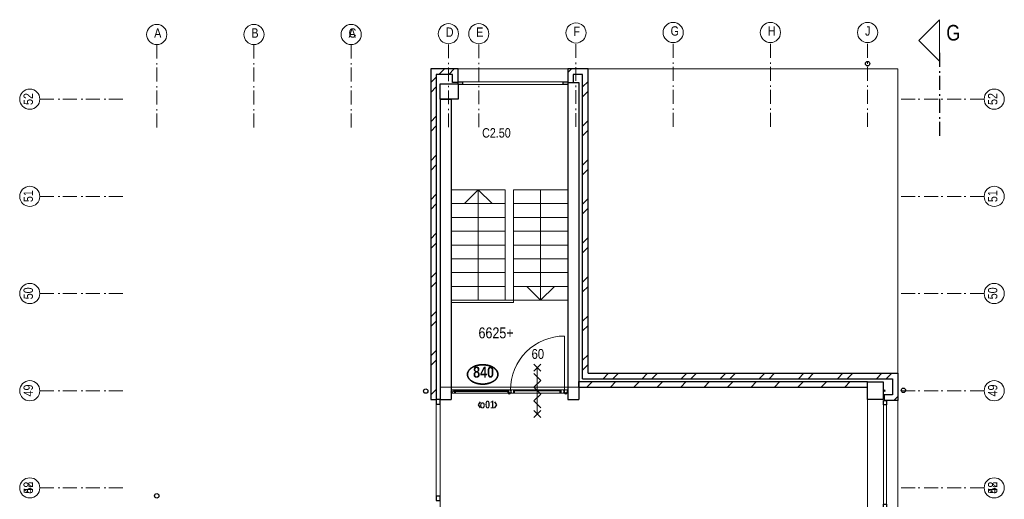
# Model space of a CAD drawing. Header units: millimetres. Extents: x -75976 to 232306, y 42824 to 140527.
# Tile 85 of 199: x 151070 to 168897, y 119023 to 127710. Entities that reach past the tile are written whole.
import ezdxf
from ezdxf.enums import TextEntityAlignment as Align

# ---------------------------------------------------------------- set-up
doc = ezdxf.new("R2010")
doc.units = ezdxf.units.MM
doc.header["$LTSCALE"] = 400
doc.header["$PDMODE"] = 3
doc.header["$PDSIZE"] = 15
doc.linetypes.add('STYLE_06', pattern=[1.041641, 0.625, -0.208282, 0.069427, -0.138931])
for name, color, linetype, lineweight in [('BA-Brandveiligheid', 7, 'Continuous', 15), ('Binnenkozijnen', 140, 'Continuous', 15), ('Buitenkozijnen', 140, 'Continuous', 15), ('Detailaanduiding', 5, 'Continuous', 70), ('Kozijnmerken', 43, 'Continuous', 9), ('mat-baksteen', 5, 'Continuous', 25), ('mat-beton (ihwg)', 5, 'Continuous', 25), ('mat-glas-vert', 140, 'Continuous', 15), ('mat-kalkzandsteen', 5, 'Continuous', 25), ('MAT-kit', 140, 'Continuous', 5), ('mat-kunststof', 43, 'Continuous', 9), ('mat-staal', 5, 'Continuous', 25), ('None', 7, 'Continuous', 9), ('Ruimtenummers', 5, 'Continuous', 25), ('Tekst', 140, 'Continuous', 15)]:
    doc.layers.add(name, color=color, linetype=linetype, lineweight=lineweight)
doc.styles.add('Arial Narrow', font='ARIALN.TTF', dxfattribs={"height": 222.25})
doc.styles.add('Arial Narrow (bold)', font='ARIALNB.TTF', dxfattribs={"height": 172.861111})
doc.styles.get("Standard").update_dxf_attribs({"font": 'arial.ttf'})

# ---------------------------------------------------------------- blocks, each defined once
blk = doc.blocks.new('*X310')
at = {"layer": 'None', "lineweight": 5}
blk.add_line((-9789, 34850), (-10769, 34850), dxfattribs=at)
blk = doc.blocks.new('*U311')
at = {"layer": 'mat-kunststof', "lineweight": 9}
blk.add_lwpolyline([(-10809, 34830), (-10799, 34830), (-10799, 34860), (-10809, 34860)], close=True, dxfattribs=at)
at = {"layer": 'None', "lineweight": 9}
blk.add_lwpolyline([(-10809, 34830), (-10799, 34860), (-10809, 34860), (-10799, 34830)], dxfattribs=at)
blk = doc.blocks.new('*U312')
at = {"layer": 'MAT-kit', "color": 9, "linetype": 'Continuous', "lineweight": 5}
for points in [[(-10809, 34873), (-10804, 34871), (-10799, 34873), (-10799, 34867), (-10799, 34860), (-10804, 34860), (-10809, 34860), (-10809, 34867), (-10809, 34873)], [(-10809, 34818), (-10804, 34820), (-10799, 34818), (-10799, 34824), (-10799, 34830), (-10804, 34830), (-10809, 34830), (-10809, 34824), (-10809, 34818)]]:
    blk.add_open_spline(points, degree=2, knots=[0, 0, 0, 0.229184, 0.229184, 0.5027, 0.5027, 0.726485, 0.726485, 1, 1, 1], dxfattribs=at)
at = {"layer": 'None', "color": 7}
blk.add_blockref('*U311', (0, 0), dxfattribs=at)
blk = doc.blocks.new('jan404.129')
at = {"layer": 'None', "lineweight": 15, "flags": 128}
for points in [[(-10, 14.85), (-10, -24.79), (10, -24.79), (10, 14.85)], [(8.5, 13.35), (8.5, -23.29), (-8.5, -23.29), (-8.5, 13.35)]]:
    blk.add_lwpolyline(points, close=True, dxfattribs=at)
blk = doc.blocks.new('*U314')
at = {"layer": 'None', "color": 7, "linetype": 'Continuous', "lineweight": 15}
for p, q in [((-10798.9, 34873.5), (-10798.9, 34816.5)), ((-10731, 34875), (-10797.4, 34875)), ((-10797.4, 34873.5), (-10797.4, 34816.5)), ((-10749.5, 34873.5), (-10797.4, 34873.5)), ((-10797.4, 34816.5), (-10751, 34816.5)), ((-10797.4, 34815), (-10751, 34815)), ((-10751, 34816.5), (-10751, 34872)), ((-10731, 34873.5), (-10749.5, 34873.5)), ((-10749.5, 34816.5), (-10749.5, 34872)), ((-10749.5, 34872), (-10731, 34872))]:
    blk.add_line(p, q, dxfattribs=at)
for centre, start, end in [((-10797.4, 34873.5), 90, 180), ((-10797.4, 34816.5), 180, 270), ((-10749.5, 34872), 90, 180), ((-10751, 34816.5), 270, 0), ((-10731, 34873.5), 0, 90), ((-10731, 34873.5), 270, 0)]:
    blk.add_arc(centre, 1.5, start, end, dxfattribs=at)
at = {"layer": 'None', "linetype": 'Continuous', "lineweight": 5}
blk.add_point((-10798.9, 34840), dxfattribs=at)
at = {"layer": 'mat-staal', "color": 7, "xscale": -1, "rotation": 180}
blk.add_blockref('jan404.129', (-10738.9, 34829.9), dxfattribs=at)
blk = doc.blocks.new('*U315')
at = {"layer": 'None', "color": 7, "linetype": 'Continuous', "lineweight": 15}
for p, q in [((-8772, 34817), (-8771, 34818)), ((-8772, 34816), (-8772, 34817)), ((-8772, 34816), (-8771, 34815)), ((-8772, 34816), (-8772, 34816)), ((-8771, 34818), (-8770, 34818)), ((-8771, 34815), (-8770, 34815)), ((-8751, 34818), (-8770, 34818)), ((-8770, 34816), (-8751, 34816)), ((-8770, 34815), (-8739, 34815)), ((-8759, 34867), (-8758, 34868)), ((-8759, 34866), (-8759, 34867)), ((-8759, 34866), (-8759, 34834)), ((-8759, 34834), (-8759, 34823)), ((-8759, 34823), (-8758, 34822)), ((-8759, 34823), (-8759, 34823)), ((-8758, 34868), (-8757, 34868)), ((-8758, 34822), (-8757, 34822)), ((-8749, 34868), (-8757, 34868)), ((-8749, 34866), (-8757, 34866)), ((-8757, 34866), (-8757, 34834)), ((-8757, 34834), (-8757, 34823)), ((-8757, 34823), (-8751, 34823)), ((-8757, 34822), (-8751, 34822)), ((-8750, 34823), (-8751, 34823)), ((-8751, 34822), (-8750, 34822)), ((-8750, 34818), (-8751, 34818)), ((-8750, 34817), (-8751, 34816)), ((-8751, 34816), (-8739, 34816)), ((-8749, 34823), (-8750, 34823)), ((-8750, 34822), (-8750, 34821)), ((-8750, 34822), (-8750, 34822)), ((-8750, 34821), (-8749, 34821)), ((-8750, 34819), (-8750, 34818)), ((-8749, 34819), (-8750, 34819)), ((-8750, 34818), (-8750, 34818)), ((-8749, 34817), (-8750, 34817)), ((-8749, 34874), (-8748, 34875)), ((-8749, 34873), (-8749, 34874)), ((-8749, 34873), (-8749, 34868)), ((-8748, 34867), (-8749, 34866)), ((-8748, 34822), (-8749, 34823)), ((-8749, 34821), (-8749, 34820)), ((-8749, 34820), (-8749, 34819)), ((-8749, 34820), (-8749, 34820)), ((-8749, 34819), (-8749, 34819)), ((-8748, 34818), (-8749, 34817)), ((-8748, 34875), (-8747, 34875)), ((-8747, 34868), (-8748, 34867)), ((-8748, 34867), (-8748, 34867)), ((-8748, 34822), (-8748, 34822)), ((-8748, 34821), (-8748, 34822)), ((-8747, 34820), (-8748, 34821)), ((-8747, 34820), (-8748, 34819)), ((-8748, 34819), (-8748, 34818)), ((-8748, 34818), (-8748, 34818)), ((-8739, 34875), (-8747, 34875)), ((-8747, 34873), (-8747, 34868)), ((-8739, 34873), (-8747, 34873)), ((-8710, 34875), (-8739, 34875)), ((-8710, 34873), (-8739, 34873)), ((-8739, 34816), (-8710, 34816)), ((-8739, 34815), (-8710, 34815)), ((-8710, 34875), (-8709, 34874)), ((-8710, 34875), (-8710, 34875)), ((-8710, 34834), (-8710, 34873)), ((-8710, 34816), (-8710, 34834)), ((-8709, 34816), (-8710, 34815)), ((-8710, 34815), (-8710, 34815)), ((-8709, 34874), (-8709, 34873)), ((-8709, 34834), (-8709, 34873)), ((-8709, 34816), (-8709, 34834)), ((-8709, 34816), (-8709, 34816))]:
    blk.add_line(p, q, dxfattribs=at)
blk = doc.blocks.new('*U316')
at = {"layer": 'None', "linetype": 'Continuous', "lineweight": 5}
blk.add_point((-8737, 34815), dxfattribs=at)
at = {"layer": 'None', "color": 7}
blk.add_blockref('*U315', (0, 0), dxfattribs=at)
blk = doc.blocks.new('*U317')
at = {"layer": 'None', "color": 7, "linetype": 'Continuous', "lineweight": 15}
for p, q in [((-8839, 34874), (-8838, 34875)), ((-8755, 34875), (-8839, 34875)), ((-8839, 34873), (-8839, 34874)), ((-8839, 34873), (-8839, 34873)), ((-8838, 34872), (-8839, 34873)), ((-8775, 34873), (-8839, 34873)), ((-8838, 34875), (-8837, 34875)), ((-8837, 34872), (-8838, 34872)), ((-8819, 34875), (-8837, 34875)), ((-8819, 34873), (-8837, 34873)), ((-8837, 34872), (-8819, 34872)), ((-8837, 34815), (-8778, 34815)), ((-8819, 34873), (-8818, 34873)), ((-8819, 34872), (-8819, 34854)), ((-8819, 34854), (-8819, 34816)), ((-8819, 34816), (-8818, 34815)), ((-8819, 34816), (-8819, 34816)), ((-8818, 34873), (-8817, 34872)), ((-8818, 34873), (-8818, 34873)), ((-8818, 34815), (-8817, 34815)), ((-8817, 34872), (-8817, 34854)), ((-8817, 34854), (-8817, 34816)), ((-8817, 34816), (-8778, 34816)), ((-8778, 34872), (-8777, 34872)), ((-8778, 34871), (-8778, 34872)), ((-8778, 34870), (-8778, 34871)), ((-8778, 34870), (-8778, 34869)), ((-8778, 34869), (-8778, 34868)), ((-8778, 34868), (-8777, 34868)), ((-8778, 34823), (-8777, 34823)), ((-8778, 34823), (-8778, 34823)), ((-8778, 34822), (-8778, 34823)), ((-8778, 34816), (-8778, 34822)), ((-8777, 34816), (-8778, 34815)), ((-8778, 34815), (-8778, 34815)), ((-8777, 34873), (-8776, 34873)), ((-8777, 34872), (-8777, 34873)), ((-8777, 34871), (-8776, 34871)), ((-8777, 34870), (-8777, 34871)), ((-8777, 34870), (-8777, 34870)), ((-8777, 34869), (-8777, 34870)), ((-8777, 34869), (-8777, 34869)), ((-8776, 34869), (-8777, 34869)), ((-8777, 34868), (-8777, 34867)), ((-8777, 34867), (-8776, 34867)), ((-8777, 34823), (-8768, 34823)), ((-8777, 34822), (-8768, 34822)), ((-8777, 34816), (-8777, 34822)), ((-8777, 34816), (-8777, 34816)), ((-8776, 34873), (-8775, 34873)), ((-8776, 34872), (-8775, 34872)), ((-8776, 34871), (-8776, 34872)), ((-8776, 34868), (-8776, 34869)), ((-8775, 34868), (-8776, 34868)), ((-8776, 34867), (-8775, 34866)), ((-8775, 34873), (-8755, 34873)), ((-8775, 34872), (-8775, 34872)), ((-8775, 34872), (-8755, 34872)), ((-8775, 34868), (-8775, 34868)), ((-8768, 34868), (-8775, 34868)), ((-8768, 34866), (-8775, 34866)), ((-8768, 34868), (-8767, 34867)), ((-8768, 34868), (-8768, 34868)), ((-8768, 34854), (-8768, 34866)), ((-8768, 34823), (-8768, 34854)), ((-8767, 34823), (-8768, 34822)), ((-8768, 34822), (-8768, 34822)), ((-8767, 34867), (-8767, 34866)), ((-8767, 34854), (-8767, 34866)), ((-8767, 34823), (-8767, 34854)), ((-8767, 34823), (-8767, 34823)), ((-8755, 34875), (-8755, 34875)), ((-8754, 34874), (-8755, 34875)), ((-8754, 34873), (-8755, 34872)), ((-8755, 34872), (-8755, 34872)), ((-8754, 34873), (-8754, 34874)), ((-8754, 34873), (-8754, 34873))]:
    blk.add_line(p, q, dxfattribs=at)
at = {"layer": 'mat-staal', "color": 7, "xscale": -1, "rotation": 180}
blk.add_blockref('jan404.129', (-8829, 34830), dxfattribs=at)
blk = doc.blocks.new('*U318')
at = {"layer": 'None'}
blk.add_blockref('*U317', (0, 0), dxfattribs=at)
blk = doc.blocks.new('*U319')
at = {"layer": 'mat-kunststof', "lineweight": 9}
blk.add_lwpolyline([(-8699, 34830), (-8709, 34830), (-8709, 34860), (-8699, 34860)], close=True, dxfattribs=at)
at = {"layer": 'None', "lineweight": 9}
blk.add_lwpolyline([(-8699, 34830), (-8709, 34860), (-8699, 34860), (-8709, 34830)], dxfattribs=at)
blk = doc.blocks.new('*U320')
at = {"layer": 'MAT-kit', "color": 9, "linetype": 'Continuous', "lineweight": 5}
for points in [[(-8699, 34873), (-8704, 34871), (-8709, 34873), (-8709, 34867), (-8709, 34860), (-8704, 34860), (-8699, 34860), (-8699, 34867), (-8699, 34873)], [(-8699, 34818), (-8704, 34820), (-8709, 34818), (-8709, 34824), (-8709, 34830), (-8704, 34830), (-8699, 34830), (-8699, 34824), (-8699, 34818)]]:
    blk.add_open_spline(points, degree=2, knots=[0, 0, 0, 0.229184, 0.229184, 0.5027, 0.5027, 0.726485, 0.726485, 1, 1, 1], dxfattribs=at)
at = {"layer": 'None', "color": 7}
blk.add_blockref('*U319', (0, 0), dxfattribs=at)
blk = doc.blocks.new('*U321')
at = {"layer": 'None', "color": 7, "linetype": 'Continuous', "lineweight": 15}
for p, q in [((-9784, 34874), (-9783, 34875)), ((-9784, 34873), (-9784, 34874)), ((-9784, 34873), (-9783, 34872)), ((-9784, 34873), (-9784, 34873)), ((-9784, 34873), (-9754, 34873)), ((-9783, 34875), (-9782, 34875)), ((-9783, 34872), (-9782, 34872)), ((-9782, 34875), (-9754, 34875)), ((-9782, 34873), (-9764, 34873)), ((-9764, 34872), (-9782, 34872)), ((-9763, 34873), (-9764, 34873)), ((-9764, 34834), (-9764, 34872)), ((-9764, 34816), (-9764, 34834)), ((-9764, 34816), (-9763, 34815)), ((-9764, 34816), (-9764, 34816)), ((-9763, 34873), (-9763, 34873)), ((-9762, 34872), (-9763, 34873)), ((-9763, 34815), (-9762, 34815)), ((-9754, 34815), (-9763, 34815)), ((-9762, 34834), (-9762, 34872)), ((-9762, 34816), (-9762, 34834)), ((-9754, 34816), (-9762, 34816)), ((-9754, 34875), (-9740, 34875)), ((-9754, 34873), (-9740, 34873)), ((-9736, 34816), (-9754, 34816)), ((-9717, 34815), (-9754, 34815)), ((-9739, 34875), (-9740, 34875)), ((-9740, 34873), (-9740, 34868)), ((-9740, 34868), (-9740, 34867)), ((-9740, 34867), (-9739, 34867)), ((-9740, 34821), (-9739, 34822)), ((-9740, 34820), (-9740, 34821)), ((-9740, 34820), (-9740, 34819)), ((-9740, 34819), (-9739, 34818)), ((-9739, 34874), (-9739, 34875)), ((-9738, 34873), (-9739, 34874)), ((-9739, 34867), (-9738, 34866)), ((-9739, 34822), (-9738, 34823)), ((-9739, 34822), (-9739, 34822)), ((-9739, 34818), (-9738, 34817)), ((-9739, 34818), (-9739, 34818)), ((-9738, 34873), (-9738, 34868)), ((-9738, 34868), (-9730, 34868)), ((-9738, 34866), (-9730, 34866)), ((-9738, 34823), (-9737, 34823)), ((-9737, 34822), (-9738, 34821)), ((-9738, 34821), (-9738, 34820)), ((-9738, 34821), (-9738, 34821)), ((-9738, 34820), (-9738, 34819)), ((-9738, 34820), (-9738, 34820)), ((-9738, 34819), (-9737, 34818)), ((-9738, 34819), (-9738, 34819)), ((-9738, 34819), (-9738, 34819)), ((-9738, 34817), (-9737, 34817)), ((-9737, 34823), (-9736, 34823)), ((-9737, 34822), (-9737, 34822)), ((-9736, 34822), (-9737, 34822)), ((-9737, 34818), (-9736, 34818)), ((-9737, 34818), (-9737, 34818)), ((-9737, 34817), (-9736, 34816)), ((-9730, 34823), (-9736, 34823)), ((-9730, 34822), (-9736, 34822)), ((-9736, 34818), (-9717, 34818)), ((-9717, 34816), (-9736, 34816)), ((-9735, 34875), (-9734, 34875)), ((-9735, 34874), (-9735, 34875)), ((-9735, 34873), (-9735, 34874)), ((-9735, 34873), (-9735, 34872)), ((-9735, 34873), (-9735, 34873)), ((-9735, 34872), (-9734, 34872)), ((-9734, 34875), (-9659, 34875)), ((-9714, 34873), (-9734, 34873)), ((-9714, 34872), (-9734, 34872)), ((-9729, 34868), (-9730, 34868)), ((-9730, 34866), (-9730, 34834)), ((-9730, 34834), (-9730, 34823)), ((-9729, 34822), (-9730, 34822)), ((-9729, 34867), (-9729, 34868)), ((-9728, 34866), (-9729, 34867)), ((-9729, 34823), (-9729, 34822)), ((-9728, 34823), (-9729, 34823)), ((-9728, 34866), (-9728, 34834)), ((-9728, 34834), (-9728, 34823)), ((-9722, 34868), (-9722, 34867)), ((-9721, 34868), (-9722, 34868)), ((-9722, 34867), (-9722, 34866)), ((-9722, 34854), (-9722, 34866)), ((-9722, 34823), (-9722, 34854)), ((-9722, 34823), (-9722, 34822)), ((-9722, 34823), (-9722, 34823)), ((-9722, 34822), (-9721, 34822)), ((-9721, 34868), (-9714, 34868)), ((-9721, 34866), (-9714, 34866)), ((-9721, 34854), (-9721, 34866)), ((-9721, 34823), (-9721, 34854)), ((-9712, 34823), (-9721, 34823)), ((-9712, 34822), (-9721, 34822)), ((-9716, 34818), (-9717, 34818)), ((-9716, 34815), (-9717, 34815)), ((-9716, 34817), (-9716, 34818)), ((-9715, 34816), (-9716, 34817)), ((-9716, 34816), (-9716, 34815)), ((-9715, 34816), (-9716, 34816)), ((-9714, 34873), (-9714, 34873)), ((-9713, 34873), (-9714, 34873)), ((-9714, 34873), (-9659, 34873)), ((-9714, 34872), (-9714, 34872)), ((-9713, 34872), (-9714, 34872)), ((-9714, 34868), (-9713, 34868)), ((-9714, 34868), (-9714, 34868)), ((-9714, 34867), (-9714, 34866)), ((-9713, 34867), (-9714, 34867)), ((-9712, 34872), (-9713, 34873)), ((-9713, 34871), (-9713, 34872)), ((-9713, 34871), (-9713, 34871)), ((-9713, 34870), (-9713, 34871)), ((-9712, 34870), (-9713, 34870)), ((-9713, 34869), (-9712, 34870)), ((-9713, 34869), (-9713, 34869)), ((-9713, 34869), (-9713, 34869)), ((-9713, 34868), (-9713, 34869)), ((-9712, 34868), (-9713, 34867)), ((-9711, 34872), (-9712, 34872)), ((-9711, 34868), (-9712, 34868)), ((-9712, 34823), (-9712, 34823)), ((-9711, 34823), (-9712, 34823)), ((-9712, 34816), (-9712, 34822)), ((-9712, 34816), (-9712, 34815)), ((-9712, 34816), (-9712, 34816)), ((-9712, 34815), (-9711, 34815)), ((-9711, 34871), (-9711, 34872)), ((-9711, 34870), (-9711, 34871)), ((-9711, 34870), (-9711, 34869)), ((-9711, 34869), (-9711, 34868)), ((-9711, 34822), (-9711, 34823)), ((-9711, 34816), (-9711, 34822)), ((-9660, 34816), (-9711, 34816)), ((-9660, 34815), (-9711, 34815)), ((-9680, 34873), (-9680, 34872)), ((-9680, 34873), (-9680, 34873)), ((-9679, 34873), (-9680, 34873)), ((-9680, 34872), (-9680, 34854)), ((-9680, 34854), (-9680, 34816)), ((-9679, 34816), (-9680, 34815)), ((-9680, 34815), (-9680, 34815)), ((-9679, 34875), (-9660, 34875)), ((-9679, 34873), (-9660, 34873)), ((-9660, 34872), (-9679, 34872)), ((-9679, 34872), (-9679, 34854)), ((-9679, 34854), (-9679, 34816)), ((-9679, 34816), (-9679, 34816)), ((-9660, 34875), (-9660, 34875)), ((-9659, 34874), (-9660, 34875)), ((-9660, 34872), (-9659, 34873)), ((-9660, 34872), (-9660, 34872)), ((-9659, 34873), (-9659, 34874)), ((-9659, 34873), (-9659, 34873))]:
    blk.add_line(p, q, dxfattribs=at)
at = {"layer": 'None', "linetype": 'Continuous', "lineweight": 5}
blk.add_point((-9756, 34815), dxfattribs=at)
at = {"layer": 'mat-staal', "color": 7, "rotation": 180}
for p in [(-9774, 34830), (-9669, 34830)]:
    blk.add_blockref('jan404.129', p, dxfattribs=at)
blk = doc.blocks.new('*U322')
at = {"layer": 'mat-glas-vert', "color": 140, "lineweight": 15}
for points in [[(-9789, 34848), (-10769, 34848), (-10769, 34856), (-9789, 34856)], [(-9772, 34858), (-10739, 34858), (-10739, 34868), (-9772, 34868)], [(-8829, 34858), (-9671, 34858), (-9671, 34868), (-8829, 34868)]]:
    blk.add_lwpolyline(points, close=True, dxfattribs=at)
at = {"layer": 'None', "color": 43, "linetype": 'Continuous', "lineweight": 9}
blk.add_line((-8759, 34873), (-8759, 35850), dxfattribs=at)
at = {"layer": 'None', "lineweight": 9}
blk.add_lwpolyline([(-10799, 34815), (-10799, 34875), (-8709, 34875), (-8709, 34815)], close=True, dxfattribs=at)
at = {"layer": 'None', "color": 43, "linetype": 'Continuous', "lineweight": 9}
blk.add_arc((-8759, 34874), 976, 89.9877, 180.0459, dxfattribs=at)
at = {"layer": 'mat-glas-vert', "color": 140}
blk.add_blockref('*X310', (0, 0), dxfattribs=at)
at = {"layer": 'mat-staal', "color": 7}
for name in ['*U312', '*U320']:
    blk.add_blockref(name, (0, 0), dxfattribs=at)
at = {"layer": 'None', "color": 7}
for name in ['*U314', '*U321', '*U318', '*U316']:
    blk.add_blockref(name, (0, 0), dxfattribs=at)
blk = doc.blocks.new('060min zelfsluitend Y')
at = {"layer": 'BA-Brandveiligheid', "color": 7, "linetype": 'Continuous', "lineweight": 15}
for p, q in [((-62, 477), (62, 353)), ((62, 477), (-62, 353)), ((-62, -484), (62, -360)), ((62, -484), (-62, -360))]:
    blk.add_line(p, q, dxfattribs=at)
at = {"layer": 'None', "color": 7, "linetype": 'Continuous', "lineweight": 15}
for p, q in [((0, -422), (0, 415)), ((62, 185), (-62, 309)), ((62, 185), (-62, 62)), ((62, -62), (-62, 62)), ((62, -62), (-62, -185)), ((62, -309), (-62, -185))]:
    blk.add_line(p, q, dxfattribs=at)
at = {"layer": 'BA-Brandveiligheid', "color": 43, "insert": (-103, 753), "char_height": 177.8, "attachment_point": 1, "style": 'Arial Narrow'}
blk.add_mtext('60', dxfattribs=at)
blk = doc.blocks.new('Kolom 280x320')
at = {"layer": 'mat-beton (ihwg)', "lineweight": 25}
blk.add_lwpolyline([(-300, 160), (-20, 160), (-20, -160), (-300, -160)], close=True, dxfattribs=at)
at = {"layer": 'None', "color": 92, "linetype": 'Continuous', "lineweight": 5}
blk.add_point((0, 0), dxfattribs=at)
blk = doc.blocks.new('*X941')
at = {"layer": 'None', "lineweight": 9}
for p, q in [((-11029, 40590), (-10929, 40690)), ((-10852, 40590), (-10752, 40690))]:
    blk.add_line(p, q, dxfattribs=at)
blk = doc.blocks.new('*X942')
at = {"layer": 'None', "lineweight": 9}
for p, q in [((-11179, 40440), (-11079, 40540)), ((-11179, 40263), (-11079, 40363)), ((-11179, 39733), (-11079, 39833)), ((-11179, 39556), (-11079, 39656)), ((-11179, 39026), (-11079, 39126)), ((-11179, 38849), (-11079, 38949)), ((-11179, 38319), (-11079, 38419)), ((-11179, 38142), (-11079, 38242)), ((-11179, 37611), (-11079, 37711)), ((-11179, 37435), (-11079, 37535)), ((-11179, 36904), (-11079, 37004)), ((-11179, 36728), (-11079, 36828)), ((-11179, 36197), (-11079, 36297)), ((-11179, 36021), (-11079, 36121)), ((-11179, 35490), (-11079, 35590)), ((-11179, 35314), (-11079, 35414)), ((-11179, 34783), (-11079, 34883)), ((-11086, 34700), (-11079, 34707))]:
    blk.add_line(p, q, dxfattribs=at)
blk = doc.blocks.new('*X943')
at = {"layer": 'None', "lineweight": 9}
blk.add_line((-8665, 40656), (-8631, 40690), dxfattribs=at)
blk = doc.blocks.new('*X944')
at = {"layer": 'None', "lineweight": 9}
blk.add_line((-8699, 40622), (-8665, 40656), dxfattribs=at)
blk = doc.blocks.new('*X945')
at = {"layer": 'None', "lineweight": 9}
blk.add_line((-2755, 34721), (-2719, 34758), dxfattribs=at)
blk = doc.blocks.new('*U969')
at = {"layer": 'Buitenkozijnen', "lineweight": 15}
for p, q in [((0, 25), (1985, 25)), ((0, -25), (0, 25)), ((1985, -25), (1985, 25)), ((0, -25), (1985, -25))]:
    blk.add_line(p, q, dxfattribs=at)
blk = doc.blocks.new('Gevelpui best 1985')
at = {"layer": 'Buitenkozijnen', "color": 43, "lineweight": 9}
blk.add_line((0, 260), (1985, 260), dxfattribs=at)
at = {"layer": 'Buitenkozijnen', "color": 92, "lineweight": 25}
for points in [[(0, -25), (0, 25), (80, 25), (80, -25)], [(1905, -25), (1905, 25), (1985, 25), (1985, -25)]]:
    blk.add_lwpolyline(points, close=True, dxfattribs=at)
at = {"layer": 'Buitenkozijnen'}
blk.add_blockref('*U969', (0, 0), dxfattribs=at)
blk = doc.blocks.new('*X971')
at = {"layer": 'None', "lineweight": 9}
blk.add_line((-2792, 34685), (-2755, 34721), dxfattribs=at)
blk = doc.blocks.new('*U972')
at = {"layer": 'Buitenkozijnen', "lineweight": 15}
for p, q in [((-10, 0), (-10, -1960)), ((-10, 0), (40, 0)), ((40, 0), (40, -1960)), ((-10, -1960), (40, -1960))]:
    blk.add_line(p, q, dxfattribs=at)
blk = doc.blocks.new('Gevelpui best 1960')
at = {"layer": 'Buitenkozijnen', "color": 43, "lineweight": 9}
blk.add_line((250, 0), (250, -1960), dxfattribs=at)
at = {"layer": 'Buitenkozijnen', "color": 92, "lineweight": 25}
for points in [[(-10, 0), (40, 0), (40, -80), (-10, -80)], [(-10, -1880), (40, -1880), (40, -1960), (-10, -1960)]]:
    blk.add_lwpolyline(points, close=True, dxfattribs=at)
at = {"layer": 'Buitenkozijnen'}
blk.add_blockref('*U972', (0, 0), dxfattribs=at)
blk = doc.blocks.new('*U979')
at = {"layer": 'Buitenkozijnen', "lineweight": 15}
for p, q in [((-11079, 34700), (-11009, 34700)), ((-11079, 32870), (-11079, 34700)), ((-11009, 32870), (-11009, 34700)), ((-11079, 32870), (-11009, 32870))]:
    blk.add_line(p, q, dxfattribs=at)
blk = doc.blocks.new('*U980')
at = {"layer": 'Buitenkozijnen', "color": 92, "lineweight": 25}
for points in [[(-11009, 34700), (-11079, 34700), (-11079, 34617), (-11009, 34617)], [(-11009, 32953), (-11079, 32953), (-11079, 32870), (-11009, 32870)]]:
    blk.add_lwpolyline(points, close=True, dxfattribs=at)
at = {"layer": 'Buitenkozijnen'}
blk.add_blockref('*U979', (0, 0), dxfattribs=at)
blk = doc.blocks.new('*X1033')
at = {"layer": 'None', "lineweight": 9}
for p, q in [((-8429, 40361), (-8329, 40461)), ((-8429, 40185), (-8329, 40285)), ((-8429, 39654), (-8329, 39754)), ((-8429, 39478), (-8329, 39578)), ((-8429, 38947), (-8329, 39047)), ((-8429, 38771), (-8329, 38871)), ((-8429, 38240), (-8329, 38340)), ((-8429, 38064), (-8329, 38164)), ((-8429, 37533), (-8329, 37633)), ((-8429, 37357), (-8329, 37457)), ((-8429, 36826), (-8329, 36926)), ((-8429, 36650), (-8329, 36750)), ((-8429, 36119), (-8329, 36219)), ((-8429, 35942), (-8329, 36042)), ((-8429, 35412), (-8329, 35512)), ((-8429, 35235), (-8329, 35335))]:
    blk.add_line(p, q, dxfattribs=at)
blk = doc.blocks.new('*X1034')
at = {"layer": 'None', "lineweight": 9}
for p, q in [((-8350, 34925), (-8250, 35025)), ((-7926, 34925), (-7826, 35025)), ((-7501, 34925), (-7401, 35025)), ((-7077, 34925), (-6977, 35025)), ((-6653, 34925), (-6553, 35025)), ((-6229, 34925), (-6129, 35025)), ((-5804, 34925), (-5704, 35025)), ((-5380, 34925), (-5280, 35025)), ((-4956, 34925), (-4856, 35025)), ((-4532, 34925), (-4432, 35025)), ((-4107, 34925), (-4007, 35025)), ((-3683, 34925), (-3583, 35025))]:
    blk.add_line(p, q, dxfattribs=at)
blk = doc.blocks.new('*X1035')
at = {"layer": 'None', "lineweight": 9}
for p, q in [((-8059, 35075), (-7959, 35175)), ((-7882, 35075), (-7782, 35175)), ((-7351, 35075), (-7251, 35175)), ((-7175, 35075), (-7075, 35175)), ((-6644, 35075), (-6544, 35175)), ((-6468, 35075), (-6368, 35175)), ((-5937, 35075), (-5837, 35175)), ((-5761, 35075), (-5661, 35175)), ((-5230, 35075), (-5130, 35175)), ((-5054, 35075), (-4954, 35175)), ((-4523, 35075), (-4423, 35175)), ((-4347, 35075), (-4247, 35175)), ((-3816, 35075), (-3716, 35175)), ((-3639, 35075), (-3539, 35175)), ((-3109, 35075), (-3009, 35175)), ((-2932, 35075), (-2832, 35175))]:
    blk.add_line(p, q, dxfattribs=at)
blk = doc.blocks.new('HWA')
at = {"layer": 'None', "color": 92, "linetype": 'Continuous', "lineweight": 25}
blk.add_circle((0, -74), 40, dxfattribs=at)
blk = doc.blocks.new('Kozijnmerk 50')
at = {"layer": 'Kozijnmerken', "color": 92, "linetype": 'Continuous', "lineweight": 25}
for points in [[(-132, 51), (-165, -6), (-132, -62)], [(132, 51), (165, -6), (132, -62)]]:
    blk.add_lwpolyline(points, dxfattribs=at)
at = {"layer": 'None', "color": 43, "style": 'Arial Narrow (bold)'}
blk.add_attdef('merk', text='', height=138, dxfattribs=at).set_placement((0, 0), align=Align.MIDDLE_CENTER)
blk = doc.blocks.new('Detail')
at = {"layer": 'Detailaanduiding', "color": 1, "linetype": 'Continuous', "lineweight": 35}
blk.add_open_spline([(-134, 154), (-70, 177), (77, 177), (141, 154), (205, 130), (242, 90), (278, 49), (278, 2), (278, -45), (242, -85), (205, -126), (141, -149), (77, -173), (-70, -173), (-134, -149), (-198, -126), (-235, -85), (-272, -45), (-272, 2), (-272, 49), (-235, 90), (-198, 130), (-134, 154)], degree=2, knots=[0, 0, 0, 0.097932, 0.195864, 0.195864, 0.280023, 0.280023, 0.347931, 0.347931, 0.415846, 0.415846, 0.5, 0.5, 0.597932, 0.695864, 0.695864, 0.780023, 0.780023, 0.847931, 0.847931, 0.915846, 0.915846, 1, 1, 1], dxfattribs=at)
at = {"layer": 'Detailaanduiding', "style": 'Arial Narrow (bold)'}
blk.add_attdef('Detail', text='', height=198, dxfattribs=at).set_placement((-170, 142), align=Align.TOP_LEFT)
at = {"layer": 'None', "color": 0, "flags": 1}
blk.add_attdef('Fragment', (-272, -528), '', height=198, dxfattribs=at)

msp = doc.modelspace()

# ---------------------------------------------------------------- linework, layer by layer
at = {"linetype": 'Continuous', "lineweight": 0, "flags": 128}
msp.add_lwpolyline([(166421.85564, 121055.0182), (158681.89627, 121055.0182), (158681.89627, 94400.0182), (153551.85564, 94400.0182), (153551.85564, 89034.0182), (166421.85564, 89034.0182), (166421.85564, 121055.0182)], dxfattribs=at)
at = {"layer": 'mat-baksteen', "lineweight": 25}
for p, q in [((159006.85564, 126820.0182), (158511.85564, 126820.0182)), ((158511.85564, 126820.0182), (158511.85564, 120830.0182)), ((159006.85564, 126570.0182), (159006.85564, 126820.0182)), ((161361.89627, 126820.0182), (160991.85564, 126820.0182)), ((160991.85564, 126820.0182), (160991.85564, 126570.0182)), ((161361.89627, 121305.0182), (161361.89627, 126820.0182)), ((158906.85564, 126720.0182), (158611.85564, 126720.0182)), ((158611.85564, 126720.0182), (158611.85564, 120830.0182)), ((158906.85564, 126570.0182), (158906.85564, 126720.0182)), ((159006.85564, 126570.0182), (158906.85564, 126570.0182)), ((160991.85564, 126570.0182), (161091.85564, 126570.0182)), ((161261.89627, 126720.0182), (161091.85564, 126720.0182)), ((161091.85564, 126720.0182), (161091.85564, 126570.0182)), ((161261.89627, 121205.0182), (161261.89627, 126720.0182)), ((161361.89627, 121305.0182), (166971.85564, 121305.0182)), ((166971.85564, 121305.0182), (166971.85564, 120815.0182)), ((161261.89627, 121205.0182), (166871.85564, 121205.0182)), ((166871.85564, 121205.0182), (166871.85564, 120915.0182)), ((166721.85564, 120915.0182), (166721.85564, 120815.0182)), ((166871.85564, 120915.0182), (166721.85564, 120915.0182)), ((158511.85564, 120830.0182), (158611.85564, 120830.0182)), ((166971.85564, 120815.0182), (166721.85564, 120815.0182))]:
    msp.add_line(p, q, dxfattribs=at)
at = {"layer": 'mat-beton (ihwg)', "lineweight": 25}
for p, q in [((160991.85564, 126570.0182), (160991.85564, 120830.0182)), ((160991.85564, 126570.0182), (161191.85564, 126570.0182)), ((161191.85564, 126570.0182), (161191.85564, 120830.0182)), ((158681.89627, 126270.0182), (158681.89627, 120830.0182)), ((158681.89627, 126270.0182), (158881.89627, 126270.0182)), ((158881.89627, 126270.0182), (158881.89627, 120830.0182)), ((158681.89627, 120830.0182), (158881.89627, 120830.0182)), ((160991.85564, 120830.0182), (161191.85564, 120830.0182))]:
    msp.add_line(p, q, dxfattribs=at)
msp.add_lwpolyline([(158681.89627, 126270.0182), (158681.89627, 126550.0182), (159006.85564, 126550.0182), (159006.85564, 126270.0182)], close=True, dxfattribs=at)
at = {"layer": 'mat-kalkzandsteen', "lineweight": 25}
for p, q in [((161191.85564, 121155.0182), (166421.85564, 121155.0182)), ((161191.85564, 121055.0182), (161191.85564, 121155.0182)), ((161191.85564, 121055.0182), (166421.85564, 121055.0182))]:
    msp.add_line(p, q, dxfattribs=at)
at = {"layer": 'None', "color": 7, "linetype": 'STYLE_06', "lineweight": 9}
for p, q in [((153551.85826, 127258.56133), (153551.85826, 125758.56133)), ((155311.85826, 127258.56133), (155311.85826, 125758.56133)), ((157071.85826, 127258.56133), (157071.85826, 125758.56133)), ((157071.85826, 127258.56133), (157071.85826, 125758.56133)), ((158831.82031, 127263.56629), (158831.82031, 125763.56629)), ((159381.82031, 127263.56629), (159381.82031, 125763.56629)), ((161141.85564, 127268.04166), (161141.85564, 125768.04166)), ((162901.76575, 127270.76092), (162901.76575, 125770.76092)), ((164661.76575, 127270.76092), (164661.76575, 125770.76092)), ((166421.76575, 127270.76092), (166421.76575, 125770.76092)), ((151435.67891, 126270.0182), (152935.67891, 126270.0182)), ((168531.53108, 126270.0182), (167031.53108, 126270.0182)), ((151435.67891, 124510.0182), (152935.67891, 124510.0182)), ((168531.53108, 124510.0182), (167031.53108, 124510.0182)), ((151435.67891, 122750.0182), (152935.67891, 122750.0182)), ((168531.53108, 122750.0182), (167031.53108, 122750.0182)), ((151435.67891, 120990.0182), (152935.67891, 120990.0182)), ((168531.53108, 120990.0182), (167031.53108, 120990.0182)), ((151435.67891, 119230.0182), (152935.67891, 119230.0182)), ((151435.67891, 119230.0182), (152935.67891, 119230.0182)), ((168531.53108, 119230.0182), (167031.53108, 119230.0182)), ((168531.53108, 119230.0182), (167031.53108, 119230.0182))]:
    msp.add_line(p, q, dxfattribs=at)
at = {"layer": 'None', "color": 92, "linetype": 'STYLE_06', "lineweight": 25}
msp.add_line((167721.85525, 127108.25267), (167721.85525, 125608.25267), dxfattribs=at)
at = {"layer": 'None', "color": 8, "linetype": 'Continuous', "lineweight": 5}
for p, q in [((159371.89627, 124628.8867), (159121.89627, 124378.8867)), ((159371.89627, 122628.8867), (159371.89627, 124628.8867)), ((159371.89627, 124628.8867), (159621.89627, 124378.8867))]:
    msp.add_line(p, q, dxfattribs=at)
at = {"layer": 'None', "color": 43, "linetype": 'Continuous', "lineweight": 9}
for q in [(160501.85564, 124628.8867), (160251.85564, 122878.8867), (160751.85564, 122878.8867)]:
    msp.add_line((160501.85564, 122628.8867), q, dxfattribs=at)
at = {"layer": 'None', "color": 140, "linetype": 'Continuous', "lineweight": 15, "flags": 128}
msp.add_lwpolyline([(167721.85525, 127710.12767), (167721.85525, 126960.12767), (167346.85525, 127335.12767)], close=True, dxfattribs=at)
at = {"layer": 'None', "color": 43, "linetype": 'Continuous', "lineweight": 9}
msp.add_lwpolyline([(161361.89627, 126820.0182), (166971.85564, 126820.0182), (166971.85564, 121305.0182)], dxfattribs=at)
at = {"layer": 'None', "color": 8, "linetype": 'Continuous', "lineweight": 5}
for points in [[(158881.89627, 124628.8867), (159861.89627, 124628.8867), (159861.89627, 124378.8867), (158881.89627, 124378.8867)], [(158881.89627, 124378.8867), (159861.89627, 124378.8867), (159861.89627, 124128.8867), (158881.89627, 124128.8867)], [(158881.89627, 124128.8867), (159861.89627, 124128.8867), (159861.89627, 123878.8867), (158881.89627, 123878.8867)], [(158881.89627, 123878.8867), (159861.89627, 123878.8867), (159861.89627, 123628.8867), (158881.89627, 123628.8867)], [(158881.89627, 123628.8867), (159861.89627, 123628.8867), (159861.89627, 123378.8867), (158881.89627, 123378.8867)], [(158881.89627, 123378.8867), (159861.89627, 123378.8867), (159861.89627, 123128.8867), (158881.89627, 123128.8867)], [(158881.89627, 123128.8867), (159861.89627, 123128.8867), (159861.89627, 122878.8867), (158881.89627, 122878.8867)], [(158881.89627, 122878.8867), (159861.89627, 122878.8867), (159861.89627, 122628.8867), (158881.89627, 122628.8867)]]:
    msp.add_lwpolyline(points, close=True, dxfattribs=at)
at = {"layer": 'None', "color": 43, "linetype": 'Continuous', "lineweight": 9}
for points in [[(160011.85564, 124628.8867), (160991.85564, 124628.8867), (160991.85564, 124378.8867), (160011.85564, 124378.8867)], [(160011.85564, 124378.8867), (160991.85564, 124378.8867), (160991.85564, 124128.8867), (160011.85564, 124128.8867)], [(160011.85564, 124128.8867), (160991.85564, 124128.8867), (160991.85564, 123878.8867), (160011.85564, 123878.8867)], [(160011.85564, 123878.8867), (160991.85564, 123878.8867), (160991.85564, 123628.8867), (160011.85564, 123628.8867)], [(160011.85564, 123628.8867), (160991.85564, 123628.8867), (160991.85564, 123378.8867), (160011.85564, 123378.8867)], [(160011.85564, 123378.8867), (160991.85564, 123378.8867), (160991.85564, 123128.8867), (160011.85564, 123128.8867)], [(160011.85564, 123128.8867), (160991.85564, 123128.8867), (160991.85564, 122878.8867), (160011.85564, 122878.8867)], [(160011.85564, 122878.8867), (160991.85564, 122878.8867), (160991.85564, 122628.8867), (160011.85564, 122628.8867)]]:
    msp.add_lwpolyline(points, close=True, dxfattribs=at)
at = {"layer": 'None', "color": 140, "linetype": 'Continuous', "lineweight": 15}
msp.add_lwpolyline([(158881.89627, 122628.8867), (160011.85564, 122628.8867), (160011.85564, 122588.8867), (158881.89627, 122588.8867)], close=True, dxfattribs=at)
at = {"layer": 'None', "color": 43, "linetype": 'Continuous', "lineweight": 9}
for centre in [(158831.82031, 127456.18263), (159381.82031, 127456.18263), (161141.85564, 127469.60875), (162901.76575, 127477.76651), (164661.76575, 127477.76651), (166421.76575, 127477.76651), (153551.85826, 127441.16775), (155311.85826, 127441.16775), (157071.85826, 127441.16775), (157071.85826, 127441.16775), (151253.07249, 126270.0182), (168714.13749, 126270.0182), (151253.07249, 124510.0182), (168714.13749, 124510.0182), (151253.07249, 122750.0182), (168714.13749, 122750.0182), (151253.07249, 120990.0182), (168714.13749, 120990.0182), (151253.07249, 119230.0182), (151253.07249, 119230.0182), (168714.13749, 119230.0182), (168714.13749, 119230.0182)]:
    msp.add_circle(centre, 182.60642, dxfattribs=at)

# ---------------------------------------------------------------- block references
at = {"layer": 'Buitenkozijnen', "color": 7}
for name, p in [('Gevelpui best 1985', (159006.85564, 126560.24653)), ('Gevelpui best 1960', (166721.85564, 120815.0182))]:
    msp.add_blockref(name, p, dxfattribs=at)
at = {"layer": 'Detailaanduiding', "color": 7}
msp.add_blockref('Detail', (159449.49956, 121282.65527), dxfattribs=at).add_auto_attribs({'Detail': '840'})
at = {"layer": 'Kozijnmerken', "color": 7}
msp.add_blockref('Kozijnmerk 50', (159536.94533, 120739.47463), dxfattribs=at).add_auto_attribs({'merk': 'o01'})
at = {"layer": 'mat-baksteen'}
for name in ['*X941', '*X944', '*X943', '*X942', '*X1033', '*X1035', '*X945', '*X971']:
    msp.add_blockref(name, (169690.79627, 86130.0182), dxfattribs=at)
at = {"layer": 'mat-beton (ihwg)', "color": 7}
msp.add_blockref('Kolom 280x320', (166721.85564, 120990.0182), dxfattribs=at)
at = {"layer": 'mat-kalkzandsteen'}
msp.add_blockref('*X1034', (169690.79627, 86130.0182), dxfattribs=at)
at = {"layer": 'None', "color": 7}
for p, rotation in [((166421.85564, 126840.0182), 180), ((158495.79627, 120990.0182), 275.5590596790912), ((166995.79627, 120990.0182), 94.88703277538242), ((153551.85564, 119012.0182), 180)]:
    msp.add_blockref('HWA', p, dxfattribs=dict(at, rotation=rotation))
for name, p in [('*U322', (169690.79627, 86130.0182)), ('060min zelfsluitend Y', (160440.80564, 120991.8682)), ('*U980', (169690.79627, 86130.0182))]:
    msp.add_blockref(name, p, dxfattribs=at)

# ---------------------------------------------------------------- texts
at = {"layer": 'Binnenkozijnen', "color": 1, "insert": (167846.32556, 127615.12767), "char_height": 282.22222, "attachment_point": 1, "style": 'Arial Narrow'}
msp.add_mtext('G', dxfattribs=at)
at = {"layer": 'None', "color": 8, "attachment_point": 1, "style": 'Arial Narrow'}
for s, insert, char_height, rotation in [('A', (153504.85483, 127553.74792), 169.33333, 0.217245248), ('B', (155264.85483, 127553.74792), 169.33333, 0.217245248), ('A', (157024.85483, 127553.74792), 169.33333, 0.217245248), ('C', (157024.85483, 127553.74792), 169.33333, 0.217245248), ('D', (158784.81687, 127568.7628), 169.33333, 0.217245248), ('E', (159334.81687, 127568.7628), 169.33333, 0.217245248), ('52', (151140.31491, 126166.01589), 169.333333, 90), ('52', (168601.37991, 126166.01589), 169.333333, 90), ('51', (151140.31491, 124406.01589), 169.333333, 90), ('51', (168601.37991, 124406.01589), 169.333333, 90), ('50', (151140.31491, 122646.01589), 169.333333, 90), ('50', (168601.37991, 122646.01589), 169.333333, 90), ('49', (151140.31491, 120886.01589), 169.333333, 90), ('49', (168601.37991, 120886.01589), 169.333333, 90), ('52', (151140.31491, 119126.01589), 169.333333, 90), ('48', (151140.31491, 119126.01589), 169.333333, 90), ('52', (168601.37991, 119126.01589), 169.333333, 90), ('48', (168601.37991, 119126.01589), 169.333333, 90)]:
    msp.add_mtext(s, dxfattribs=dict(at, insert=insert, char_height=char_height, rotation=rotation))
at = {"layer": 'None', "color": 8, "insert": (161095.2794, 127582.36633), "char_height": 169.33333, "attachment_point": 1, "style": 'Arial Narrow'}
msp.add_mtext('F', dxfattribs=at)
at = {"layer": 'None', "color": 8, "char_height": 169.33333, "width": 190.2106013, "attachment_point": 1, "rotation": 0.217245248, "style": 'Arial Narrow'}
for s, insert in [('G', (162854.76231, 127590.34669)), ('H', (164614.76231, 127590.34669)), ('J', (166374.76231, 127590.34669))]:
    msp.add_mtext(s, dxfattribs=dict(at, insert=insert))
at = {"layer": 'Ruimtenummers', "insert": (159442.76483, 125744.58465), "char_height": 169.333333, "attachment_point": 1, "style": 'Arial Narrow'}
msp.add_mtext('C2.50', dxfattribs=at)
at = {"layer": 'Tekst', "color": 92, "insert": (159377.07405, 122136.25535), "char_height": 197.555556, "attachment_point": 1, "style": 'Arial Narrow'}
msp.add_mtext('6625+', dxfattribs=at)

doc.saveas('drawing.dxf')
